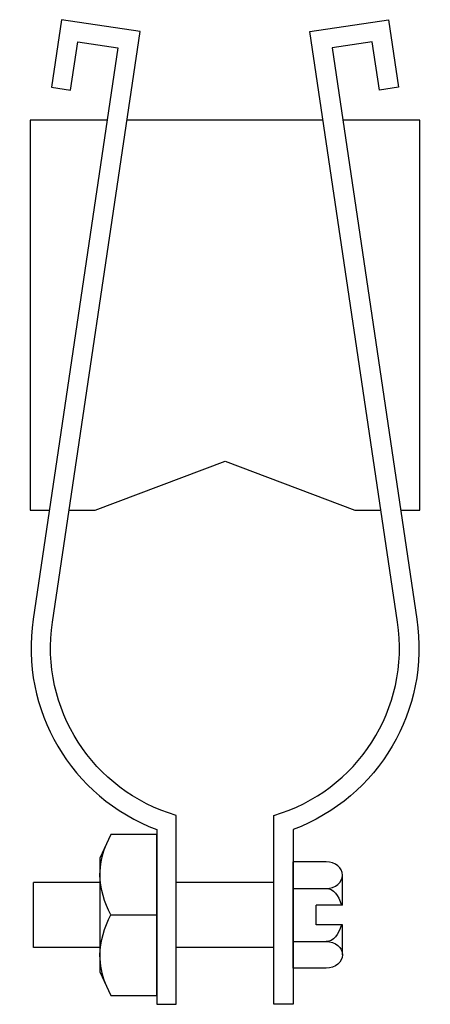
# Model space of a CAD drawing. Extents: x 54 to 162, y 11 to 268.
import ezdxf

# ---------------------------------------------------------------- set-up
doc = ezdxf.new("R2010")
doc.units = 0
doc.header["$MEASUREMENT"] = 0
doc.layers.get('0').update_dxf_attribs({"linetype": 'CONTINUOUS'})

# ---------------------------------------------------------------- blocks, each defined once
blk = doc.blocks.new('AI9-BLK1')
at = {"color": 7}
blk.add_lwpolyline([(-7.43, -14.87), (-4.56, -21.04), (7.43, -21.04), (7.43, 21.04), (-4.56, 21.04), (-7.43, 14.87)], close=True, dxfattribs=at)
for points, knots in [([(-4.56, 0), (-6.37, 3.22), (-7.35, 6.83), (-7.43, 10.52), (-7.38, 13.06), (-6.89, 15.57), (-6, 17.95)], [0, 0, 0, 0, 1, 1, 1, 2, 2, 2, 2]), ([(-6, -17.95), (-6.89, -15.57), (-7.38, -13.06), (-7.43, -10.52), (-7.35, -6.83), (-6.37, -3.22), (-4.56, 0), (-4.56, 0), (7.43, 0), (7.43, 0)], [0, 0, 0, 0, 1, 1, 1, 2, 2, 2, 3, 3, 3, 3])]:
    blk.add_open_spline(points, degree=3, knots=knots, dxfattribs=at)

msp = doc.modelspace()

# ---------------------------------------------------------------- linework, layer by layer
at = {"color": 7}
for p, q in [((133.63, 242.17), (82.27, 242.17)), ((125.79, 20.41), (125.79, 48.21)), ((134.46, 48.21), (125.79, 48.21)), ((138.71, 36.86), (138.71, 44.73)), ((57.82, 25.81), (57.82, 42.81)), ((75.24, 42.81), (57.82, 42.81)), ((120.69, 42.81), (95.21, 42.81)), ((125.79, 41.26), (134.46, 41.26)), ((131.84, 31.76), (131.84, 36.86)), ((138.71, 36.86), (131.84, 36.86)), ((138.71, 31.76), (131.84, 31.76)), ((138.71, 23.89), (138.71, 31.76)), ((75.24, 25.81), (57.82, 25.81)), ((120.69, 25.81), (95.21, 25.81)), ((125.79, 27.36), (134.46, 27.36)), ((134.46, 20.41), (125.79, 20.41))]:
    msp.add_line(p, q, dxfattribs=at)
for points in [[(77.12, 242.17), (56.97, 242.17), (56.97, 140.22), (61.98, 140.22)], [(153.92, 140.22), (158.93, 140.22), (158.93, 242.17), (138.78, 242.17)], [(67.13, 140.22), (73.97, 140.22), (107.95, 152.96), (141.93, 140.22), (148.77, 140.22)]]:
    msp.add_lwpolyline(points, dxfattribs=at)
for points, knots in [([(90.11, 10.95), (90.11, 10.95), (90.11, 56.66), (90.11, 56.66), (67.71, 65.07), (54.22, 87.98), (57.74, 111.65), (57.74, 111.65), (79.93, 261.1), (79.93, 261.1), (79.93, 261.1), (69.43, 262.66), (69.43, 262.66), (69.43, 262.66), (67.56, 250.06), (67.56, 250.06), (67.56, 250.06), (62.51, 250.81), (62.51, 250.81), (62.51, 250.81), (65.13, 268.45), (65.13, 268.45), (65.13, 268.45), (85.72, 265.4), (85.72, 265.4), (85.72, 265.4), (62.78, 110.9), (62.78, 110.9), (59.43, 88.31), (73.28, 66.71), (95.21, 60.34), (95.21, 60.34), (95.21, 10.95), (95.21, 10.95), (95.21, 10.95), (90.11, 10.95), (90.11, 10.95)], [0, 0, 0, 0, 1, 1, 1, 2, 2, 2, 3, 3, 3, 4, 4, 4, 5, 5, 5, 6, 6, 6, 7, 7, 7, 8, 8, 8, 9, 9, 9, 10, 10, 10, 11, 11, 11, 12, 12, 12, 12]), ([(125.79, 10.95), (125.79, 10.95), (125.79, 56.66), (125.79, 56.66), (148.19, 65.07), (161.68, 87.98), (158.16, 111.65), (158.16, 111.65), (135.97, 261.1), (135.97, 261.1), (135.97, 261.1), (146.47, 262.66), (146.47, 262.66), (146.47, 262.66), (148.34, 250.06), (148.34, 250.06), (148.34, 250.06), (153.39, 250.81), (153.39, 250.81), (153.39, 250.81), (150.77, 268.45), (150.77, 268.45), (150.77, 268.45), (130.18, 265.4), (130.18, 265.4), (130.18, 265.4), (153.12, 110.9), (153.12, 110.9), (156.47, 88.31), (142.62, 66.71), (120.69, 60.34), (120.69, 60.34), (120.69, 10.95), (120.69, 10.95), (120.69, 10.95), (125.79, 10.95), (125.79, 10.95)], [0, 0, 0, 0, 1, 1, 1, 2, 2, 2, 3, 3, 3, 4, 4, 4, 5, 5, 5, 6, 6, 6, 7, 7, 7, 8, 8, 8, 9, 9, 9, 10, 10, 10, 11, 11, 11, 12, 12, 12, 12]), ([(134.46, 41.26), (136.8, 41.26), (138.71, 42.82), (138.71, 44.73), (138.71, 46.65), (136.8, 48.21), (134.46, 48.21)], [0, 0, 0, 0, 1, 1, 1, 2, 2, 2, 2]), ([(134.46, 27.36), (136.8, 27.36), (138.71, 25.81), (138.71, 23.89), (138.71, 21.97), (136.8, 20.41), (134.46, 20.41)], [0, 0, 0, 0, 1, 1, 1, 2, 2, 2, 2])]:
    msp.add_open_spline(points, degree=3, knots=knots, dxfattribs=at)
for points in [[(134.46, 41.26), (136.2, 41.26), (137.77, 39.51), (138.41, 36.86)], [(138.41, 31.76), (137.77, 29.11), (136.2, 27.36), (134.46, 27.36)]]:
    msp.add_open_spline(points, degree=3, dxfattribs=at)

# ---------------------------------------------------------------- block references
msp.add_blockref('AI9-BLK1', (82.67, 34.31), dxfattribs=at)

doc.saveas('drawing.dxf')
